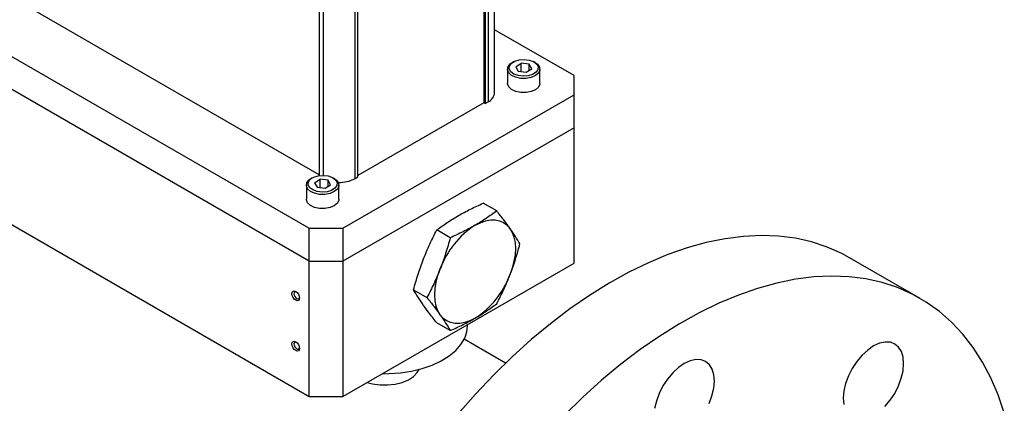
# Model space of a CAD drawing. Header units: inches. Extents: x 2.6 to 57.5, y 0.2 to 40.2.
# Tile 8 of 9: x 49.2 to 57.4, y 18.7 to 21.9. Entities that reach past the tile are written whole.
import ezdxf

# ---------------------------------------------------------------- set-up
doc = ezdxf.new("R2010")
doc.units = ezdxf.units.IN
doc.header["$LTSCALE"] = 4
doc.header["$MEASUREMENT"] = 0

msp = doc.modelspace()

# ---------------------------------------------------------------- linework, layer by layer
at = {"color": 7, "linetype": 'Continuous', "lineweight": 25}
for p, q in [((53.13, 21.2629), (53.13, 25.5498)), ((53.0414, 25.4659), (53.0414, 21.179)), ((53.052, 25.4598), (53.052, 21.1729)), ((53.075, 25.473), (53.075, 21.1862)), ((51.6731, 24.8552), (51.6731, 20.5739)), ((51.9719, 20.5494), (51.9719, 24.8362)), ((51.9948, 20.5627), (51.9948, 24.8495)), ((48.3883, 21.9848), (51.5898, 20.1366)), ((51.6731, 20.5806), (49.2845, 21.9595)), ((53.789, 21.4062), (53.13, 21.7867)), ((51.5898, 19.8634), (48.3883, 21.7115)), ((53.2859, 21.5195), (53.276, 21.5138)), ((53.3049, 21.4784), (53.3506, 21.5076)), ((53.4172, 21.4993), (53.3506, 21.5076)), ((53.3506, 21.4379), (53.3506, 21.5076)), ((53.4669, 21.5138), (53.457, 21.5195)), ((53.2365, 21.4587), (53.2365, 21.3419)), ((53.3049, 21.4784), (53.3257, 21.441)), ((53.3257, 21.441), (53.3923, 21.4327)), ((53.3923, 21.4327), (53.438, 21.4618)), ((53.438, 21.4618), (53.4172, 21.4993)), ((53.4172, 21.4486), (53.4172, 21.4993)), ((53.5065, 21.3419), (53.5065, 21.4587)), ((53.789, 21.2455), (53.789, 21.4062)), ((51.8682, 20.1366), (53.789, 21.2455)), ((53.0414, 21.179), (51.9948, 20.5749)), ((53.052, 21.1729), (53.0414, 21.179)), ((53.052, 21.1729), (53.075, 21.1862)), ((53.789, 20.9723), (53.789, 21.2455)), ((53.789, 20.9723), (51.8682, 19.8634)), ((53.789, 19.8471), (53.789, 20.9723)), ((48.3883, 20.5864), (51.5898, 18.7382)), ((51.6157, 20.5553), (51.6058, 20.5496)), ((51.6347, 20.5143), (51.6805, 20.5434)), ((51.747, 20.5351), (51.6805, 20.5434)), ((51.6805, 20.4737), (51.6805, 20.5434)), ((51.7679, 20.4976), (51.747, 20.5351)), ((51.747, 20.4844), (51.747, 20.5351)), ((51.7967, 20.5496), (51.7868, 20.5553)), ((51.9719, 20.5494), (51.9948, 20.5627)), ((51.5663, 20.4945), (51.5663, 20.3778)), ((51.6347, 20.5143), (51.6555, 20.4768)), ((51.6555, 20.4768), (51.7221, 20.4685)), ((51.7221, 20.4685), (51.7679, 20.4976)), ((51.8363, 20.3778), (51.8363, 20.4945)), ((53.1468, 20.28), (53.0353, 20.3443)), ((51.5898, 20.1366), (51.8682, 20.1366)), ((51.5898, 19.8634), (51.5898, 20.1366)), ((51.8682, 20.1366), (51.8682, 19.8634)), ((52.7611, 20.0573), (52.6496, 20.1217)), ((56.6621, 19.5536), (56.0775, 19.8911)), ((51.5898, 19.8634), (51.8682, 19.8634)), ((51.5898, 18.7382), (51.5898, 19.8634)), ((51.8682, 19.8634), (51.8682, 18.7382)), ((51.8682, 18.7382), (53.789, 19.8471)), ((52.4567, 19.6245), (52.5682, 19.5602)), ((52.7611, 19.2858), (52.6496, 19.3501)), ((52.9051, 19.3247), (52.9051, 19.3368)), ((53.2206, 19.0151), (52.8775, 19.2132)), ((51.5898, 18.7382), (51.8682, 18.7382))]:
    msp.add_line(p, q, dxfattribs=at)
at = {"color": 8, "linetype": 'Continuous', "lineweight": 25}
msp.add_line((51.706, 24.8362), (51.706, 20.5757), dxfattribs=at)
at = {"color": 7, "linetype": 'Continuous', "lineweight": 25, "flags": 128}
for points in [[(53.4669, 21.5138), (53.4859, 21.5), (53.503, 21.4763), (53.5057, 21.4507), (53.494, 21.426), (53.4689, 21.4048), (53.4333, 21.3894), (53.391, 21.3816), (53.3466, 21.3821), (53.3048, 21.3909), (53.2703, 21.4071), (53.2468, 21.4288), (53.2367, 21.4538), (53.2413, 21.4794), (53.26, 21.5026), (53.276, 21.5138)], [(53.3345, 21.5366), (53.3761, 21.5399), (53.4172, 21.5348), (53.4528, 21.5219), (53.4785, 21.5027), (53.4913, 21.4796), (53.4897, 21.4554), (53.4738, 21.4329), (53.4456, 21.4149), (53.4084, 21.4036), (53.3668, 21.4003), (53.3257, 21.4055), (53.2902, 21.4184), (53.2644, 21.4376), (53.2516, 21.4607), (53.2532, 21.4849), (53.2691, 21.5074), (53.2973, 21.5253), (53.3345, 21.5366)], [(53.5065, 21.3419), (53.5057, 21.3339), (53.494, 21.3092), (53.4689, 21.288), (53.4333, 21.2727), (53.391, 21.2648), (53.3466, 21.2653), (53.3048, 21.2742), (53.2703, 21.2903), (53.2468, 21.3121), (53.2367, 21.3371), (53.2365, 21.3419)], [(51.7967, 20.5496), (51.8158, 20.5358), (51.8328, 20.5121), (51.8356, 20.4865), (51.8238, 20.4618), (51.7987, 20.4406), (51.7631, 20.4252), (51.7208, 20.4174), (51.6764, 20.4179), (51.6346, 20.4267), (51.6001, 20.4429), (51.5766, 20.4647), (51.5665, 20.4897), (51.5711, 20.5152), (51.5898, 20.5385), (51.6058, 20.5496)], [(51.6643, 20.5725), (51.7059, 20.5758), (51.747, 20.5706), (51.7826, 20.5577), (51.8083, 20.5385), (51.8212, 20.5154), (51.8195, 20.4912), (51.8037, 20.4687), (51.7754, 20.4507), (51.7382, 20.4394), (51.6966, 20.4362), (51.6555, 20.4413), (51.62, 20.4542), (51.5942, 20.4734), (51.5814, 20.4965), (51.583, 20.5207), (51.5989, 20.5432), (51.6271, 20.5612), (51.6643, 20.5725)], [(51.8363, 20.3778), (51.8356, 20.3697), (51.8238, 20.345), (51.7987, 20.3238), (51.7631, 20.3085), (51.7208, 20.3006), (51.6764, 20.3012), (51.6346, 20.31), (51.6001, 20.3261), (51.5766, 20.3479), (51.5665, 20.3729), (51.5663, 20.3778)], [(52.9678, 20.1606), (53.0114, 20.1825), (53.0543, 20.1974), (53.0956, 20.2051), (53.1348, 20.2054), (53.1712, 20.1983), (53.204, 20.184), (53.2328, 20.1627), (53.2571, 20.1348)], [(53.2571, 20.1348), (53.2764, 20.1007), (53.2905, 20.061), (53.299, 20.0164), (53.3019, 19.9677), (53.299, 19.9157), (53.2905, 19.8613), (53.2764, 19.8054), (53.2571, 19.749)], [(56.0775, 19.8911), (56.0132, 19.9259), (55.8907, 19.9802), (55.7621, 20.0224), (55.6278, 20.0525), (55.4883, 20.0702), (55.344, 20.0755), (55.1954, 20.0685), (55.0431, 20.0491), (54.8876, 20.0174), (54.7294, 19.9735), (54.569, 19.9175), (54.4071, 19.8497), (54.2441, 19.7703), (54.0807, 19.6796), (53.9174, 19.5779), (53.7547, 19.4654), (53.5933, 19.3427), (53.4336, 19.2101), (53.2763, 19.0682), (53.1218, 18.9173), (52.9708, 18.758), (52.8237, 18.5908)], [(52.6785, 19.415), (52.6592, 19.4491), (52.6451, 19.4887), (52.6366, 19.5333), (52.6337, 19.582), (52.6366, 19.634), (52.6451, 19.6884), (52.6592, 19.7443), (52.6785, 19.8007)], [(57.3621, 18.601), (57.3109, 18.7507), (57.2507, 18.8915), (57.1817, 19.0227), (57.1041, 19.144), (57.0182, 19.255), (56.9243, 19.3553), (56.8227, 19.4444), (56.7137, 19.5223), (56.5978, 19.5884), (56.4753, 19.6427), (56.3467, 19.6849), (56.2124, 19.715), (56.0729, 19.7327), (55.9286, 19.738), (55.78, 19.731), (55.6277, 19.7116), (55.4722, 19.6799), (55.314, 19.636), (55.1536, 19.58), (54.9917, 19.5122), (54.8288, 19.4329), (54.6653, 19.3421), (54.502, 19.2404), (54.3394, 19.1279), (54.1779, 19.0052), (54.0183, 18.8727), (53.8609, 18.7307), (53.7065, 18.5798)], [(51.5101, 19.5557), (51.5077, 19.5431), (51.5008, 19.5352), (51.4905, 19.5332), (51.4784, 19.5374), (51.4663, 19.5472), (51.456, 19.5611), (51.4492, 19.5769), (51.4467, 19.5923), (51.4492, 19.6049), (51.456, 19.6128), (51.4663, 19.6148), (51.4784, 19.6106), (51.4905, 19.6008), (51.5008, 19.5869), (51.5077, 19.5711), (51.5101, 19.5557)], [(51.4829, 19.6076), (51.4778, 19.6089), (51.4703, 19.6074), (51.4652, 19.6016), (51.4635, 19.5923), (51.4652, 19.581), (51.4703, 19.5693), (51.4778, 19.5591), (51.4868, 19.5519), (51.4957, 19.5488), (51.5033, 19.5503), (51.5083, 19.5561), (51.5098, 19.5611)], [(52.9678, 19.3891), (52.9242, 19.3672), (52.8813, 19.3523), (52.84, 19.3447), (52.8008, 19.3444), (52.7644, 19.3514), (52.7316, 19.3657), (52.7028, 19.387), (52.6785, 19.415)], [(52.1955, 18.9272), (52.2522, 18.9275), (52.3476, 18.9343), (52.4405, 18.9487), (52.5289, 18.9704), (52.6113, 18.9989), (52.686, 19.0339), (52.7516, 19.0744), (52.8067, 19.1199), (52.8504, 19.1693), (52.8816, 19.2218), (52.9, 19.2763), (52.9051, 19.3247)], [(51.5101, 19.1378), (51.5077, 19.1252), (51.5008, 19.1173), (51.4905, 19.1153), (51.4784, 19.1195), (51.4663, 19.1293), (51.456, 19.1432), (51.4492, 19.159), (51.4467, 19.1744), (51.4492, 19.187), (51.456, 19.1949), (51.4663, 19.1969), (51.4784, 19.1927), (51.4905, 19.1829), (51.5008, 19.169), (51.5077, 19.1532), (51.5101, 19.1378)], [(51.4829, 19.1897), (51.4778, 19.191), (51.4703, 19.1895), (51.4652, 19.1837), (51.4635, 19.1744), (51.4652, 19.1631), (51.4703, 19.1514), (51.4778, 19.1412), (51.4868, 19.134), (51.4957, 19.1309), (51.5033, 19.1324), (51.5083, 19.1382), (51.5098, 19.1432)], [(56.5262, 19.0109), (56.5216, 19.0647), (56.5075, 19.111), (56.4846, 19.1478), (56.4536, 19.174), (56.4157, 19.1883), (56.3725, 19.1903), (56.3256, 19.1799), (56.2767, 19.1575), (56.2278, 19.124), (56.1808, 19.0806), (56.1373, 19.029), (56.0992, 18.9712), (56.0679, 18.9095), (56.0446, 18.8461), (56.0301, 18.7835), (56.0251, 18.7242), (56.0297, 18.6704)], [(54.9543, 18.8648), (54.9497, 18.9186), (54.9356, 18.9649), (54.9127, 19.0018), (54.8817, 19.0279), (54.8439, 19.0422), (54.8006, 19.0442), (54.7537, 19.0338), (54.7048, 19.0114), (54.6559, 18.9779), (54.6089, 18.9345), (54.5655, 18.8829), (54.5274, 18.8252), (54.496, 18.7634), (54.4727, 18.7), (54.4582, 18.6375)], [(56.3705, 18.6545), (56.4139, 18.7061), (56.452, 18.7639), (56.4833, 18.8257), (56.5067, 18.889), (56.5211, 18.9516), (56.5262, 19.0109)], [(52.0705, 18.855), (52.1143, 18.8433), (52.1763, 18.8344), (52.2401, 18.8334), (52.3028, 18.8403), (52.3615, 18.8549), (52.4133, 18.8764), (52.456, 18.9038), (52.4874, 18.9359), (52.5031, 18.9631)], [(54.9114, 18.6796), (54.9348, 18.743), (54.9492, 18.8055), (54.9543, 18.8648)]]:
    msp.add_lwpolyline(points, dxfattribs=at)
at = {"color": 7, "linetype": 'Continuous', "lineweight": 25}
for centre, radius, start, end in [((53.0359, 21.2723), 0.0946, 294.37466, 354.3052), ((51.8419, 20.7981), 0.2806, 267.60238, 297.59144), ((53.3589, 19.55), 0.7251, 122.63806, 159.77286), ((52.5767, 19.9997), 0.7251, 302.63797, 339.77288)]:
    msp.add_arc(centre, radius, start, end, dxfattribs=at)
for points in [[(52.8286, 20.241), (52.8609, 20.2596), (52.8944, 20.2775), (52.9635, 20.3119), (52.999, 20.3283), (53.0353, 20.3443)], [(53.1468, 20.28), (53.1191, 20.259), (53.0905, 20.2385), (53.031, 20.1986), (53.0001, 20.1793), (52.9678, 20.1606)], [(53.2571, 20.1348), (53.241, 20.1578), (53.2236, 20.1814), (53.1866, 20.2299), (53.1671, 20.2547), (53.1468, 20.28)], [(52.6496, 20.1217), (52.6773, 20.1426), (52.7059, 20.1631), (52.7653, 20.203), (52.7963, 20.2223), (52.8286, 20.241)], [(52.5393, 19.8811), (52.5554, 19.9227), (52.5728, 19.9635), (52.6098, 20.0436), (52.6293, 20.0829), (52.6496, 20.1217)], [(52.9678, 20.1606), (52.9355, 20.142), (52.902, 20.1241), (52.8329, 20.0898), (52.7974, 20.0733), (52.7611, 20.0573)], [(53.3397, 20.0056), (53.328, 20.0258), (53.3154, 20.0466), (53.2881, 20.0896), (53.2733, 20.1118), (53.2571, 20.1348)], [(52.7611, 20.0573), (52.7494, 20.0136), (52.7368, 19.9702), (52.7095, 19.8846), (52.6946, 19.8424), (52.6785, 19.8007)], [(53.2571, 19.749), (53.2733, 19.7906), (53.2881, 19.8329), (53.3154, 19.9185), (53.328, 19.9618), (53.3397, 20.0056)], [(52.4567, 19.6245), (52.4684, 19.6683), (52.481, 19.7116), (52.5083, 19.7972), (52.5231, 19.8395), (52.5393, 19.8811)], [(52.6785, 19.8007), (52.6623, 19.7591), (52.6449, 19.7183), (52.608, 19.6382), (52.5885, 19.5989), (52.5682, 19.5602)], [(53.1468, 19.5084), (53.1671, 19.5472), (53.1866, 19.5865), (53.2236, 19.6666), (53.241, 19.7074), (53.2571, 19.749)], [(52.5393, 19.4953), (52.5231, 19.5183), (52.5083, 19.5405), (52.481, 19.5835), (52.4684, 19.6043), (52.4567, 19.6245)], [(52.5682, 19.5602), (52.5885, 19.5349), (52.608, 19.5101), (52.6449, 19.4616), (52.6623, 19.438), (52.6785, 19.415)], [(52.6496, 19.3501), (52.6293, 19.3754), (52.6098, 19.4002), (52.5728, 19.4487), (52.5554, 19.4723), (52.5393, 19.4953)], [(52.9678, 19.3891), (53.0001, 19.4078), (53.031, 19.4271), (53.0905, 19.467), (53.1191, 19.4875), (53.1468, 19.5084)], [(52.6785, 19.415), (52.6946, 19.392), (52.7095, 19.3698), (52.7368, 19.3268), (52.7494, 19.306), (52.7611, 19.2858)], [(52.7611, 19.2858), (52.7974, 19.3018), (52.8329, 19.3182), (52.902, 19.3526), (52.9355, 19.3705), (52.9678, 19.3891)]]:
    msp.add_open_spline(points, degree=3, knots=[0, 0, 0, 0, 0.5, 0.5, 1, 1, 1, 1], dxfattribs=at)

doc.saveas('drawing.dxf')
